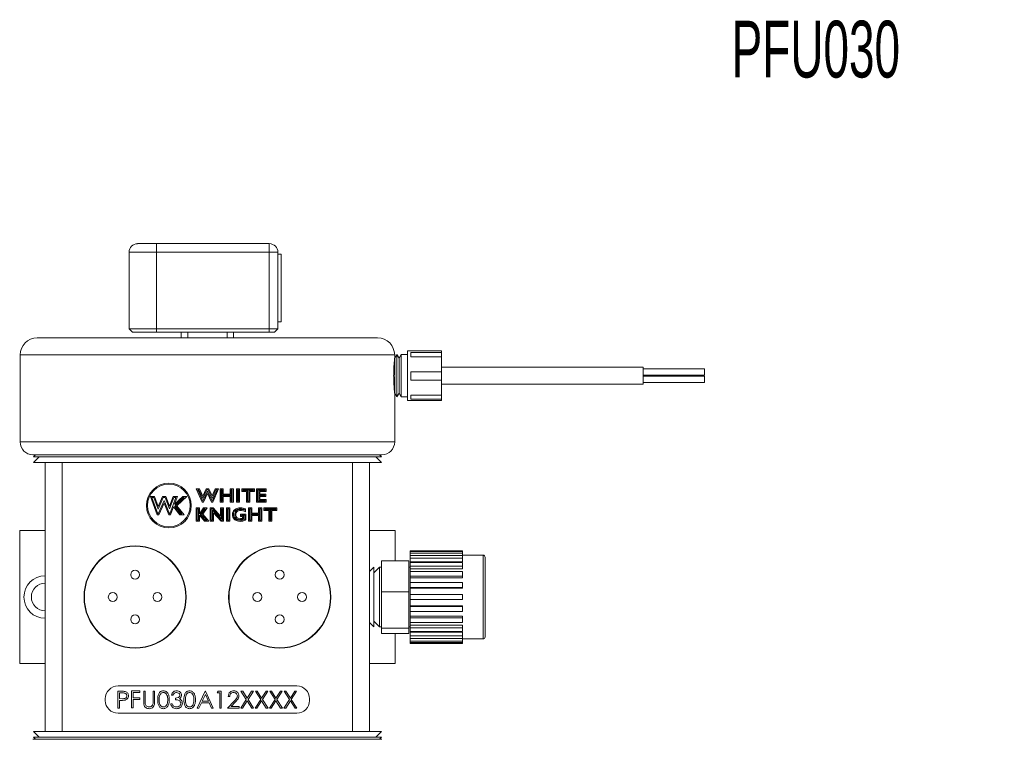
# Model space of a CAD drawing. Header units: inches. Extents: x 0.84 to 7.49, y 1.48 to 7.26.
# Tile 2 of 8: x 0.84 to 4.46, y 4.62 to 7.26. Entities that reach past the tile are written whole.
import ezdxf

# ---------------------------------------------------------------- set-up
doc = ezdxf.new("R2010")
doc.units = ezdxf.units.IN
doc.header["$MEASUREMENT"] = 0
doc.styles.add('SLDTEXTSTYLE0', font='TXT', dxfattribs={"width": 0.605})

msp = doc.modelspace()

# ---------------------------------------------------------------- linework, layer by layer
at = {"color": 7, "linetype": 'Continuous', "lineweight": 15}
for p, q in [((1.2751, 6.4405), (1.3438, 6.4405)), ((1.3438, 6.4405), (1.3438, 6.4092)), ((1.3438, 6.4405), (1.7586, 6.4405)), ((1.7586, 6.4405), (1.7586, 6.4092)), ((1.3438, 6.4092), (1.2438, 6.4092)), ((1.2438, 6.2819), (1.2438, 6.4092)), ((1.7586, 6.4092), (1.3438, 6.4092)), ((1.3438, 6.4092), (1.3438, 6.128)), ((1.7586, 6.4092), (1.7898, 6.4092)), ((1.7586, 6.128), (1.7586, 6.4092)), ((1.7897, 6.4154), (1.7893, 6.4148)), ((1.7897, 6.4125), (1.7897, 6.4154)), ((1.7898, 6.4092), (1.7898, 6.319)), ((1.8018, 6.4019), (1.7898, 6.4019)), ((1.8018, 6.2091), (1.8018, 6.4019)), ((1.7897, 6.2494), (1.7897, 6.3066)), ((1.2438, 6.274), (1.2438, 6.2819)), ((1.2438, 6.128), (1.2438, 6.274)), ((1.7898, 6.237), (1.7898, 6.128)), ((1.8018, 6.154), (1.8018, 6.2091)), ((1.7898, 6.154), (1.8018, 6.154)), ((1.2438, 6.128), (1.3438, 6.128)), ((1.2438, 6.128), (1.2563, 6.1155)), ((1.3438, 6.1155), (1.2563, 6.1155)), ((1.3438, 6.128), (1.7586, 6.128)), ((1.3438, 6.128), (1.3438, 6.1155)), ((1.7586, 6.1155), (1.3438, 6.1155)), ((1.4355, 6.1155), (1.4355, 6.0945)), ((1.4592, 6.1155), (1.4592, 6.0945)), ((1.6035, 6.0945), (1.6035, 6.1155)), ((1.6272, 6.0945), (1.6272, 6.1155)), ((1.7586, 6.128), (1.7898, 6.128)), ((1.7586, 6.1155), (1.7586, 6.128)), ((1.7773, 6.1155), (1.7586, 6.1155)), ((1.7773, 6.1155), (1.7898, 6.128)), ((0.9063, 6.0945), (2.1563, 6.0945)), ((2.391, 6.0473), (2.266, 6.0473)), ((2.266, 6.0473), (2.266, 5.8765)), ((2.2785, 6.0411), (2.391, 6.0411)), ((2.2785, 6.0411), (2.2785, 6.0257)), ((2.391, 6.0473), (2.391, 6.0411)), ((2.391, 6.0257), (2.391, 6.0411)), ((0.8438, 6.032), (0.8438, 5.7128)), ((2.2188, 6.021), (2.2188, 6.032)), ((2.219, 6.0206), (2.2188, 6.021)), ((2.2269, 6.0342), (2.219, 6.0206)), ((2.219, 6.0206), (2.219, 5.8997)), ((2.2347, 6.0206), (2.2269, 6.0342)), ((2.2269, 6.0342), (2.2269, 5.8879)), ((2.2425, 6.0342), (2.2347, 6.0206)), ((2.2347, 6.0206), (2.2347, 5.8997)), ((2.266, 6.0342), (2.2425, 6.0342)), ((2.2425, 6.0342), (2.2425, 5.8879)), ((2.391, 6.0257), (2.2785, 6.0257)), ((2.391, 6.0257), (2.391, 5.9701)), ((2.2785, 5.9701), (2.391, 5.9701)), ((2.2785, 5.9701), (2.2785, 5.9398)), ((3.131, 5.9873), (2.391, 5.9873)), ((2.391, 5.9398), (2.391, 5.9701)), ((3.131, 5.956), (3.131, 5.9873)), ((3.356, 5.9814), (3.131, 5.9814)), ((3.356, 5.9698), (3.356, 5.9814)), ((3.356, 5.9582), (3.356, 5.9698)), ((2.391, 5.9398), (2.2785, 5.9398)), ((2.391, 5.9398), (2.391, 5.885)), ((3.131, 5.9582), (3.356, 5.9582)), ((3.131, 5.9248), (3.131, 5.956)), ((3.356, 5.9539), (3.131, 5.9539)), ((3.131, 5.9307), (3.356, 5.9307)), ((3.356, 5.9423), (3.356, 5.9539)), ((3.356, 5.9307), (3.356, 5.9423)), ((2.219, 5.8997), (2.219, 5.8914)), ((2.2347, 5.8997), (2.2347, 5.8914)), ((2.391, 5.9248), (3.131, 5.9248)), ((2.2188, 5.8911), (2.219, 5.8914)), ((2.2188, 5.7128), (2.2188, 5.8911)), ((2.219, 5.8914), (2.2269, 5.8779)), ((2.2269, 5.8779), (2.2347, 5.8914)), ((2.2269, 5.8879), (2.2269, 5.8779)), ((2.2347, 5.8914), (2.2425, 5.8779)), ((2.2425, 5.8879), (2.2425, 5.8779)), ((2.2425, 5.8779), (2.266, 5.8779)), ((2.266, 5.8765), (2.266, 5.8648)), ((2.266, 5.8648), (2.391, 5.8648)), ((2.2785, 5.885), (2.391, 5.885)), ((2.2785, 5.885), (2.2785, 5.8701)), ((2.391, 5.8701), (2.2785, 5.8701)), ((2.391, 5.8701), (2.391, 5.885)), ((2.391, 5.8701), (2.391, 5.8648)), ((2.1718, 5.6658), (0.8908, 5.6658)), ((0.9001, 5.6658), (0.8925, 5.6581)), ((0.9133, 5.6581), (0.8925, 5.6373)), ((0.8925, 5.6581), (2.1702, 5.6581)), ((2.1702, 5.6373), (2.1494, 5.6581)), ((2.1702, 5.6581), (2.1625, 5.6658)), ((0.8925, 5.6373), (0.9358, 5.6373)), ((0.9358, 4.6503), (0.9358, 5.6373)), ((0.9358, 5.6373), (0.9983, 5.6373)), ((0.9983, 5.6373), (0.9983, 4.6503)), ((0.9983, 5.6373), (1.2999, 5.6373)), ((1.2999, 5.6373), (1.7627, 5.6373)), ((1.7627, 5.6373), (2.0643, 5.6373)), ((2.0643, 4.6503), (2.0643, 5.6373)), ((2.0643, 5.6373), (2.1268, 5.6373)), ((2.1268, 5.6373), (2.1702, 5.6373)), ((2.1268, 5.6373), (2.1268, 4.6503)), ((1.4898, 5.5406), (1.5026, 5.5406)), ((1.5117, 5.4914), (1.4898, 5.5406)), ((1.5141, 5.4951), (1.4956, 5.5369)), ((1.4956, 5.5369), (1.5002, 5.5369)), ((1.5002, 5.5369), (1.5144, 5.5051)), ((1.5026, 5.5406), (1.5144, 5.5142)), ((1.5144, 5.5142), (1.5266, 5.5406)), ((1.5144, 5.5051), (1.529, 5.5369)), ((1.5315, 5.5321), (1.5145, 5.4951)), ((1.5266, 5.5406), (1.5365, 5.5406)), ((1.529, 5.5369), (1.5341, 5.5369)), ((1.5486, 5.4951), (1.5315, 5.5321)), ((1.5341, 5.5369), (1.5487, 5.5054)), ((1.5365, 5.5406), (1.5486, 5.5146)), ((1.5486, 5.5146), (1.5598, 5.5406)), ((1.5487, 5.5054), (1.5623, 5.5369)), ((1.5669, 5.5369), (1.549, 5.4951)), ((1.5726, 5.5406), (1.5514, 5.4914)), ((1.5598, 5.5406), (1.5726, 5.5406)), ((1.5623, 5.5369), (1.5669, 5.5369)), ((1.5778, 5.5406), (1.5897, 5.5406)), ((1.5778, 5.492), (1.5778, 5.5406)), ((1.5816, 5.4958), (1.5816, 5.5369)), ((1.5816, 5.5369), (1.5859, 5.5369)), ((1.5859, 5.5369), (1.5859, 5.5178)), ((1.5897, 5.5406), (1.5897, 5.5216)), ((1.6146, 5.5216), (1.6146, 5.5406)), ((1.6146, 5.5406), (1.6265, 5.5406)), ((1.6184, 5.5369), (1.6227, 5.5369)), ((1.6184, 5.5178), (1.6184, 5.5369)), ((1.6227, 5.5369), (1.6227, 5.4958)), ((1.6265, 5.5406), (1.6265, 5.492)), ((1.6376, 5.492), (1.6376, 5.5406)), ((1.6376, 5.5406), (1.6495, 5.5406)), ((1.6414, 5.5369), (1.6457, 5.5369)), ((1.6414, 5.4958), (1.6414, 5.5369)), ((1.6457, 5.5369), (1.6457, 5.4958)), ((1.6495, 5.5406), (1.6495, 5.492)), ((1.6574, 5.5315), (1.6574, 5.5406)), ((1.6574, 5.5406), (1.7047, 5.5406)), ((1.6751, 5.5315), (1.6574, 5.5315)), ((1.6611, 5.5369), (1.7009, 5.5369)), ((1.6611, 5.5352), (1.6611, 5.5369)), ((1.6788, 5.5352), (1.6611, 5.5352)), ((1.6751, 5.492), (1.6751, 5.5315)), ((1.6788, 5.4958), (1.6788, 5.5352)), ((1.7009, 5.5352), (1.6832, 5.5352)), ((1.6832, 5.5352), (1.6832, 5.4958)), ((1.6869, 5.5315), (1.6869, 5.492)), ((1.7047, 5.5315), (1.6869, 5.5315)), ((1.7009, 5.5369), (1.7009, 5.5352)), ((1.7047, 5.5406), (1.7047, 5.5315)), ((1.7119, 5.5406), (1.7467, 5.5406)), ((1.7119, 5.492), (1.7119, 5.5406)), ((1.7156, 5.5369), (1.743, 5.5369)), ((1.7156, 5.4958), (1.7156, 5.5369)), ((1.743, 5.5352), (1.72, 5.5352)), ((1.72, 5.5352), (1.72, 5.5178)), ((1.7237, 5.5315), (1.7237, 5.5216)), ((1.7467, 5.5315), (1.7237, 5.5315)), ((1.743, 5.5369), (1.743, 5.5352)), ((1.7467, 5.5406), (1.7467, 5.5315)), ((1.3222, 5.5122), (1.3374, 5.5122)), ((1.3473, 5.446), (1.3222, 5.5122)), ((1.3498, 5.4497), (1.3276, 5.5085)), ((1.3276, 5.5085), (1.3348, 5.5085)), ((1.3348, 5.5085), (1.3506, 5.4665)), ((1.3374, 5.5122), (1.3509, 5.4764)), ((1.3506, 5.4665), (1.369, 5.5085)), ((1.3509, 5.4764), (1.3665, 5.5122)), ((1.3722, 5.4984), (1.351, 5.4497)), ((1.3665, 5.5122), (1.3782, 5.5122)), ((1.369, 5.5085), (1.3756, 5.5085)), ((1.3921, 5.4497), (1.3722, 5.4984)), ((1.3756, 5.5085), (1.3925, 5.467)), ((1.3782, 5.5122), (1.3924, 5.4772)), ((1.3924, 5.4772), (1.4059, 5.5122)), ((1.3925, 5.467), (1.4085, 5.5085)), ((1.4157, 5.5085), (1.3932, 5.4497)), ((1.4059, 5.5122), (1.4211, 5.5122)), ((1.4085, 5.5085), (1.4157, 5.5085)), ((1.4211, 5.5122), (1.4104, 5.4842)), ((1.4104, 5.4842), (1.4409, 5.5122)), ((1.4136, 5.482), (1.4423, 5.5085)), ((1.4465, 5.5085), (1.4141, 5.4787)), ((1.4561, 5.5122), (1.4193, 5.4783)), ((1.4409, 5.5122), (1.4561, 5.5122)), ((1.4423, 5.5085), (1.4465, 5.5085)), ((1.5145, 5.4951), (1.5141, 5.4951)), ((1.5315, 5.5232), (1.5169, 5.4914)), ((1.5463, 5.4914), (1.5315, 5.5232)), ((1.549, 5.4951), (1.5486, 5.4951)), ((1.5859, 5.4958), (1.5816, 5.4958)), ((1.5859, 5.5178), (1.6184, 5.5178)), ((1.6184, 5.5161), (1.5859, 5.5161)), ((1.5859, 5.5161), (1.5859, 5.4958)), ((1.5897, 5.5216), (1.6146, 5.5216)), ((1.5897, 5.5124), (1.5897, 5.492)), ((1.6146, 5.5124), (1.5897, 5.5124)), ((1.6146, 5.492), (1.6146, 5.5124)), ((1.6184, 5.4958), (1.6184, 5.5161)), ((1.6227, 5.4958), (1.6184, 5.4958)), ((1.6457, 5.4958), (1.6414, 5.4958)), ((1.6832, 5.4958), (1.6788, 5.4958)), ((1.7436, 5.4958), (1.7156, 5.4958)), ((1.72, 5.5178), (1.7423, 5.5178)), ((1.7423, 5.5161), (1.72, 5.5161)), ((1.72, 5.5161), (1.72, 5.4975)), ((1.72, 5.4975), (1.7436, 5.4975)), ((1.7237, 5.5216), (1.7461, 5.5216)), ((1.7237, 5.5124), (1.7237, 5.5012)), ((1.7461, 5.5124), (1.7237, 5.5124)), ((1.7237, 5.5012), (1.7474, 5.5012)), ((1.7423, 5.5178), (1.7423, 5.5161)), ((1.7436, 5.4975), (1.7436, 5.4958)), ((1.7461, 5.5216), (1.7461, 5.5124)), ((1.7474, 5.5012), (1.7474, 5.492)), ((1.3721, 5.4887), (1.3535, 5.446)), ((1.3895, 5.446), (1.3721, 5.4887)), ((1.4068, 5.4749), (1.3958, 5.446)), ((1.4305, 5.446), (1.4068, 5.4749)), ((1.4111, 5.4755), (1.4136, 5.482)), ((1.4323, 5.4497), (1.4111, 5.4755)), ((1.4141, 5.4787), (1.4378, 5.4497)), ((1.4193, 5.4783), (1.4458, 5.446)), ((1.4901, 5.4706), (1.5019, 5.4706)), ((1.4901, 5.422), (1.4901, 5.4706)), ((1.4938, 5.4669), (1.4981, 5.4669)), ((1.4938, 5.4258), (1.4938, 5.4669)), ((1.4981, 5.4669), (1.4981, 5.4258)), ((1.5019, 5.4486), (1.5172, 5.4706)), ((1.5019, 5.4706), (1.5019, 5.4486)), ((1.5051, 5.4467), (1.5191, 5.4669)), ((1.5236, 5.4669), (1.5101, 5.4474)), ((1.5169, 5.4914), (1.5117, 5.4914)), ((1.5308, 5.4706), (1.5148, 5.4477)), ((1.5172, 5.4706), (1.5308, 5.4706)), ((1.5191, 5.4669), (1.5236, 5.4669)), ((1.5413, 5.4706), (1.5519, 5.4706)), ((1.5413, 5.422), (1.5413, 5.4706)), ((1.5451, 5.4669), (1.5503, 5.4669)), ((1.5451, 5.4258), (1.5451, 5.4669)), ((1.5514, 5.4914), (1.5463, 5.4914)), ((1.5829, 5.4258), (1.5494, 5.4629)), ((1.5494, 5.4629), (1.5494, 5.4258)), ((1.5503, 5.4669), (1.5825, 5.4312)), ((1.5519, 5.4706), (1.5788, 5.4409)), ((1.5897, 5.492), (1.5778, 5.492)), ((1.5788, 5.4409), (1.5788, 5.4706)), ((1.5788, 5.4706), (1.5906, 5.4706)), ((1.5825, 5.4312), (1.5825, 5.4669)), ((1.5825, 5.4669), (1.5868, 5.4669)), ((1.5868, 5.4669), (1.5868, 5.4258)), ((1.5906, 5.4706), (1.5906, 5.422)), ((1.6018, 5.422), (1.6018, 5.4706)), ((1.6018, 5.4706), (1.6136, 5.4706)), ((1.6055, 5.4669), (1.6098, 5.4669)), ((1.6055, 5.4258), (1.6055, 5.4669)), ((1.6098, 5.4669), (1.6098, 5.4258)), ((1.6136, 5.4706), (1.6136, 5.422)), ((1.6265, 5.492), (1.6146, 5.492)), ((1.6495, 5.492), (1.6376, 5.492)), ((1.667, 5.4649), (1.667, 5.4626)), ((1.6708, 5.4674), (1.6708, 5.4569)), ((1.6869, 5.492), (1.6751, 5.492)), ((1.6826, 5.4706), (1.6944, 5.4706)), ((1.6826, 5.422), (1.6826, 5.4706)), ((1.6863, 5.4258), (1.6863, 5.4669)), ((1.6863, 5.4669), (1.6907, 5.4669)), ((1.6907, 5.4669), (1.6907, 5.4478)), ((1.6944, 5.4706), (1.6944, 5.4516)), ((1.7474, 5.492), (1.7119, 5.492)), ((1.7194, 5.4516), (1.7194, 5.4706)), ((1.7194, 5.4706), (1.7312, 5.4706)), ((1.7231, 5.4478), (1.7231, 5.4669)), ((1.7231, 5.4669), (1.7275, 5.4669)), ((1.7275, 5.4669), (1.7275, 5.4258)), ((1.7312, 5.4706), (1.7312, 5.422)), ((1.7384, 5.4615), (1.7384, 5.4706)), ((1.7384, 5.4706), (1.7857, 5.4706)), ((1.7562, 5.4615), (1.7384, 5.4615)), ((1.7422, 5.4669), (1.782, 5.4669)), ((1.7422, 5.4652), (1.7422, 5.4669)), ((1.7599, 5.4652), (1.7422, 5.4652)), ((1.7562, 5.422), (1.7562, 5.4615)), ((1.7599, 5.4258), (1.7599, 5.4652)), ((1.782, 5.4652), (1.7643, 5.4652)), ((1.7643, 5.4652), (1.7643, 5.4258)), ((1.768, 5.4615), (1.768, 5.422)), ((1.7857, 5.4615), (1.768, 5.4615)), ((1.782, 5.4669), (1.782, 5.4652)), ((1.7857, 5.4706), (1.7857, 5.4615)), ((1.3535, 5.446), (1.3473, 5.446)), ((1.351, 5.4497), (1.3498, 5.4497)), ((1.3958, 5.446), (1.3895, 5.446)), ((1.3932, 5.4497), (1.3921, 5.4497)), ((1.4458, 5.446), (1.4305, 5.446)), ((1.4378, 5.4497), (1.4323, 5.4497)), ((1.4981, 5.4258), (1.4938, 5.4258)), ((1.5019, 5.4447), (1.5019, 5.422)), ((1.5212, 5.422), (1.5019, 5.4447)), ((1.523, 5.4258), (1.5051, 5.4467)), ((1.5101, 5.4474), (1.5286, 5.4258)), ((1.5148, 5.4477), (1.5367, 5.422)), ((1.5286, 5.4258), (1.523, 5.4258)), ((1.5494, 5.4258), (1.5451, 5.4258)), ((1.5531, 5.4532), (1.5531, 5.422)), ((1.5812, 5.422), (1.5531, 5.4532)), ((1.5868, 5.4258), (1.5829, 5.4258)), ((1.6098, 5.4258), (1.6055, 5.4258)), ((1.653, 5.4483), (1.6721, 5.4483)), ((1.653, 5.4391), (1.653, 5.4483)), ((1.6602, 5.4391), (1.653, 5.4391)), ((1.6568, 5.4429), (1.6568, 5.4446)), ((1.6568, 5.4446), (1.6683, 5.4446)), ((1.664, 5.4429), (1.6568, 5.4429)), ((1.6602, 5.4331), (1.6602, 5.4391)), ((1.664, 5.4307), (1.664, 5.4429)), ((1.6683, 5.4446), (1.6683, 5.4297)), ((1.6721, 5.4483), (1.6721, 5.428)), ((1.6907, 5.4258), (1.6863, 5.4258)), ((1.6907, 5.4478), (1.7231, 5.4478)), ((1.7231, 5.4461), (1.6907, 5.4461)), ((1.6907, 5.4461), (1.6907, 5.4258)), ((1.6944, 5.4516), (1.7194, 5.4516)), ((1.6944, 5.4424), (1.6944, 5.422)), ((1.7194, 5.4424), (1.6944, 5.4424)), ((1.7194, 5.422), (1.7194, 5.4424)), ((1.7231, 5.4258), (1.7231, 5.4461)), ((1.7275, 5.4258), (1.7231, 5.4258)), ((1.7643, 5.4258), (1.7599, 5.4258)), ((0.8421, 4.9), (0.8421, 5.3875)), ((0.8421, 5.3875), (0.9358, 5.3875)), ((1.5019, 5.422), (1.4901, 5.422)), ((1.5367, 5.422), (1.5212, 5.422)), ((1.5531, 5.422), (1.5413, 5.422)), ((1.5906, 5.422), (1.5812, 5.422)), ((1.6136, 5.422), (1.6018, 5.422)), ((1.6944, 5.422), (1.6826, 5.422)), ((1.7312, 5.422), (1.7194, 5.422)), ((1.768, 5.422), (1.7562, 5.422)), ((2.1268, 5.3875), (2.2206, 5.3875)), ((2.2206, 5.3875), (2.2206, 5.2772)), ((2.4683, 5.3138), (2.2758, 5.3138)), ((2.2758, 5.3135), (2.2758, 5.3138)), ((2.2758, 5.3135), (2.4683, 5.3135)), ((2.2758, 5.3103), (2.2758, 5.3135)), ((2.4683, 5.3103), (2.2758, 5.3103)), ((2.2758, 5.3053), (2.2758, 5.3103)), ((2.2758, 5.3053), (2.4683, 5.3053)), ((2.2758, 5.2957), (2.2758, 5.3053)), ((2.4683, 5.2957), (2.2758, 5.2957)), ((2.2758, 5.286), (2.2758, 5.2957)), ((2.2758, 5.286), (2.4683, 5.286)), ((2.2758, 5.273), (2.2758, 5.286)), ((2.4683, 5.3138), (2.4683, 5.3135)), ((2.4683, 5.3103), (2.4683, 5.3135)), ((2.4683, 5.3103), (2.4683, 5.3053)), ((2.4683, 5.2957), (2.4683, 5.3053)), ((2.5433, 5.2975), (2.4683, 5.2975)), ((2.4683, 5.2957), (2.4683, 5.286)), ((2.4683, 5.273), (2.4683, 5.286)), ((2.5508, 5.29), (2.5508, 5.0879)), ((2.1423, 5.2532), (2.1268, 5.2377)), ((2.1631, 5.2532), (2.1423, 5.2323)), ((2.1423, 5.102), (2.1423, 5.2532)), ((2.1708, 5.2532), (2.1631, 5.2532)), ((2.1631, 5.102), (2.1631, 5.2532)), ((2.2708, 5.2772), (2.1708, 5.2772)), ((2.1708, 5.1628), (2.1708, 5.2772)), ((2.2708, 5.2772), (2.2708, 5.1628)), ((2.2758, 5.253), (2.2708, 5.253)), ((2.2758, 5.273), (2.4683, 5.273)), ((2.2758, 5.2706), (2.2758, 5.273)), ((2.4683, 5.2708), (2.2758, 5.2708)), ((2.2758, 5.257), (2.2758, 5.2708)), ((2.2758, 5.257), (2.4683, 5.257)), ((2.2758, 5.2471), (2.2758, 5.257)), ((2.2758, 5.2471), (2.4683, 5.2471)), ((2.2758, 5.237), (2.2758, 5.2471)), ((2.4683, 5.2708), (2.4683, 5.257)), ((2.4683, 5.2471), (2.4683, 5.257)), ((2.4683, 5.2372), (2.2758, 5.2372)), ((2.2758, 5.2204), (2.2758, 5.2372)), ((2.2758, 5.2204), (2.4683, 5.2204)), ((2.2758, 5.2141), (2.2758, 5.2204)), ((2.2758, 5.2141), (2.4683, 5.2141)), ((2.2758, 5.197), (2.2758, 5.2141)), ((2.4683, 5.2372), (2.4683, 5.2204)), ((2.4683, 5.2141), (2.4683, 5.2204)), ((2.4683, 5.1973), (2.2758, 5.1973)), ((2.2758, 5.1785), (2.2758, 5.1973)), ((2.2758, 5.1785), (2.4683, 5.1785)), ((2.2758, 5.1763), (2.2758, 5.1785)), ((2.2758, 5.1763), (2.4683, 5.1763)), ((2.2758, 5.1537), (2.2758, 5.1763)), ((2.4683, 5.1973), (2.4683, 5.1785)), ((2.4683, 5.1763), (2.4683, 5.1785)), ((2.2708, 5.1628), (2.1708, 5.1628)), ((2.1708, 5.0294), (2.1708, 5.1628)), ((2.2708, 5.1628), (2.2708, 5.0294)), ((2.4683, 5.1537), (2.2758, 5.1537)), ((2.2758, 5.1342), (2.2758, 5.1537)), ((2.2758, 5.1115), (2.2758, 5.1342)), ((2.2758, 5.1342), (2.4683, 5.1342)), ((2.4683, 5.1537), (2.4683, 5.1342)), ((2.1423, 5.0344), (2.1423, 5.102)), ((2.1631, 5.0344), (2.1631, 5.102)), ((2.2758, 5.1115), (2.4683, 5.1115)), ((2.2758, 5.1094), (2.2758, 5.1115)), ((2.4683, 5.1094), (2.2758, 5.1094)), ((2.2758, 5.0906), (2.2758, 5.1094)), ((2.4683, 5.1094), (2.4683, 5.1115)), ((2.4683, 5.1094), (2.4683, 5.0906)), ((2.2758, 5.0906), (2.4683, 5.0906)), ((2.2758, 5.0737), (2.2758, 5.0903)), ((2.2758, 5.0737), (2.4683, 5.0737)), ((2.2758, 5.0675), (2.2758, 5.0737)), ((2.4683, 5.0675), (2.2758, 5.0675)), ((2.2758, 5.0506), (2.2758, 5.0675)), ((2.4683, 5.0675), (2.4683, 5.0737)), ((2.4683, 5.0675), (2.4683, 5.0506)), ((2.5508, 5.0879), (2.5508, 4.9975)), ((2.1268, 5.0499), (2.1423, 5.0344)), ((2.1423, 5.0552), (2.1631, 5.0344)), ((2.1631, 5.0344), (2.1708, 5.0344)), ((2.2708, 5.0294), (2.1708, 5.0294)), ((2.1708, 5.0104), (2.1708, 5.0294)), ((2.2708, 5.0345), (2.2758, 5.0345)), ((2.2708, 5.0294), (2.2708, 5.0104)), ((2.2758, 5.0506), (2.4683, 5.0506)), ((2.2758, 5.0407), (2.2758, 5.0504)), ((2.2758, 5.0407), (2.4683, 5.0407)), ((2.2758, 5.0308), (2.2758, 5.0407)), ((2.4683, 5.0308), (2.2758, 5.0308)), ((2.2758, 5.017), (2.2758, 5.0308)), ((2.4683, 5.0308), (2.4683, 5.0407)), ((2.4683, 5.0308), (2.4683, 5.017)), ((2.2708, 5.0104), (2.1708, 5.0104)), ((2.2206, 5.0104), (2.2206, 4.9)), ((2.2758, 5.017), (2.4683, 5.017)), ((2.2758, 5.0147), (2.2758, 5.0168)), ((2.2758, 5.0147), (2.4683, 5.0147)), ((2.2758, 5.0018), (2.2758, 5.0147)), ((2.4683, 5.0018), (2.2758, 5.0018)), ((2.2758, 4.992), (2.2758, 5.0018)), ((2.2758, 4.992), (2.4683, 4.992)), ((2.2758, 4.9824), (2.2758, 4.992)), ((2.4683, 5.0018), (2.4683, 5.0147)), ((2.4683, 5.0018), (2.4683, 4.992)), ((2.4683, 4.9824), (2.4683, 4.992)), ((2.4683, 4.99), (2.5433, 4.99)), ((2.4683, 4.9824), (2.2758, 4.9824)), ((2.2758, 4.9774), (2.2758, 4.9824)), ((2.2758, 4.9774), (2.4683, 4.9774)), ((2.2758, 4.9741), (2.2758, 4.9774)), ((2.4683, 4.9741), (2.2758, 4.9741)), ((2.2758, 4.9738), (2.2758, 4.9741)), ((2.2758, 4.9738), (2.4683, 4.9738)), ((2.4683, 4.9824), (2.4683, 4.9774)), ((2.4683, 4.9741), (2.4683, 4.9774)), ((2.4683, 4.9741), (2.4683, 4.9738)), ((0.8421, 4.9), (0.9358, 4.9)), ((2.1268, 4.9), (2.2206, 4.9)), ((1.8595, 4.8175), (1.2032, 4.8175)), ((1.2029, 4.7982), (1.2151, 4.7982)), ((1.2029, 4.7357), (1.2029, 4.7982)), ((1.2085, 4.7918), (1.2085, 4.7709)), ((1.2199, 4.7918), (1.2085, 4.7918)), ((1.2525, 4.7998), (1.283, 4.7998)), ((1.2525, 4.7373), (1.2525, 4.7998)), ((1.2581, 4.7934), (1.2581, 4.7742)), ((1.283, 4.7934), (1.2581, 4.7934)), ((1.2581, 4.7742), (1.283, 4.7742)), ((1.283, 4.7998), (1.283, 4.7934)), ((1.283, 4.7742), (1.283, 4.7678)), ((1.2974, 4.7982), (1.303, 4.7982)), ((1.2974, 4.7604), (1.2974, 4.7982)), ((1.303, 4.7982), (1.303, 4.7607)), ((1.3319, 4.7982), (1.3375, 4.7982)), ((1.3319, 4.7607), (1.3319, 4.7982)), ((1.3375, 4.7982), (1.3375, 4.7604)), ((1.4048, 4.7838), (1.3992, 4.7838)), ((1.4144, 4.7669), (1.4144, 4.7733)), ((1.4937, 4.7357), (1.5234, 4.7982)), ((1.5237, 4.786), (1.5124, 4.7621)), ((1.5234, 4.7982), (1.5242, 4.7982)), ((1.5347, 4.7621), (1.5237, 4.786)), ((1.5242, 4.7982), (1.553, 4.7357)), ((1.5667, 4.7918), (1.5703, 4.7982)), ((1.5763, 4.7918), (1.5667, 4.7918)), ((1.5703, 4.7982), (1.5819, 4.7982)), ((1.5763, 4.7357), (1.5763, 4.7918)), ((1.5819, 4.7982), (1.5819, 4.7357)), ((1.6131, 4.7789), (1.6075, 4.7789)), ((1.6544, 4.7982), (1.6609, 4.7982)), ((1.674, 4.7676), (1.6544, 4.7982)), ((1.6609, 4.7982), (1.6772, 4.7726)), ((1.6772, 4.7726), (1.6936, 4.7982)), ((1.7001, 4.7982), (1.6805, 4.7676)), ((1.6936, 4.7982), (1.7001, 4.7982)), ((1.7073, 4.7982), (1.7138, 4.7982)), ((1.7269, 4.7676), (1.7073, 4.7982)), ((1.7138, 4.7982), (1.7301, 4.7726)), ((1.7301, 4.7726), (1.7465, 4.7982)), ((1.753, 4.7982), (1.7334, 4.7676)), ((1.7465, 4.7982), (1.753, 4.7982)), ((1.7602, 4.7982), (1.7666, 4.7982)), ((1.7798, 4.7676), (1.7602, 4.7982)), ((1.7666, 4.7982), (1.783, 4.7726)), ((1.783, 4.7726), (1.7994, 4.7982)), ((1.8058, 4.7982), (1.7862, 4.7676)), ((1.7994, 4.7982), (1.8058, 4.7982)), ((1.8131, 4.7982), (1.8195, 4.7982)), ((1.8327, 4.7676), (1.8131, 4.7982)), ((1.8195, 4.7982), (1.8359, 4.7726)), ((1.8359, 4.7726), (1.8523, 4.7982)), ((1.8587, 4.7982), (1.8391, 4.7676)), ((1.8523, 4.7982), (1.8587, 4.7982)), ((1.1563, 4.7707), (1.1563, 4.7644)), ((1.2085, 4.7357), (1.2029, 4.7357)), ((1.2085, 4.7709), (1.2194, 4.7708)), ((1.2085, 4.7645), (1.2085, 4.7357)), ((1.213, 4.7645), (1.2085, 4.7645)), ((1.2581, 4.7373), (1.2525, 4.7373)), ((1.2581, 4.7678), (1.2581, 4.7373)), ((1.283, 4.7678), (1.2581, 4.7678)), ((1.3968, 4.7525), (1.4024, 4.7525)), ((1.4999, 4.7357), (1.4937, 4.7357)), ((1.5094, 4.7557), (1.4999, 4.7357)), ((1.5377, 4.7557), (1.5094, 4.7557)), ((1.5124, 4.7621), (1.5347, 4.7621)), ((1.5469, 4.7357), (1.5377, 4.7557)), ((1.553, 4.7357), (1.5469, 4.7357)), ((1.5819, 4.7357), (1.5763, 4.7357)), ((1.6051, 4.7357), (1.6294, 4.7615)), ((1.6476, 4.7357), (1.6051, 4.7357)), ((1.6341, 4.7588), (1.6185, 4.7421)), ((1.6185, 4.7421), (1.6476, 4.7421)), ((1.6476, 4.7421), (1.6476, 4.7357)), ((1.6536, 4.7357), (1.674, 4.7676)), ((1.6601, 4.7357), (1.6536, 4.7357)), ((1.6772, 4.7625), (1.6601, 4.7357)), ((1.6944, 4.7357), (1.6772, 4.7625)), ((1.6805, 4.7676), (1.7009, 4.7357)), ((1.7009, 4.7357), (1.6944, 4.7357)), ((1.7065, 4.7357), (1.7269, 4.7676)), ((1.713, 4.7357), (1.7065, 4.7357)), ((1.7301, 4.7625), (1.713, 4.7357)), ((1.7473, 4.7357), (1.7301, 4.7625)), ((1.7334, 4.7676), (1.7538, 4.7357)), ((1.7538, 4.7357), (1.7473, 4.7357)), ((1.7594, 4.7357), (1.7798, 4.7676)), ((1.7658, 4.7357), (1.7594, 4.7357)), ((1.783, 4.7625), (1.7658, 4.7357)), ((1.8002, 4.7357), (1.783, 4.7625)), ((1.7862, 4.7676), (1.8066, 4.7357)), ((1.8066, 4.7357), (1.8002, 4.7357)), ((1.8123, 4.7357), (1.8327, 4.7676)), ((1.8187, 4.7357), (1.8123, 4.7357)), ((1.8359, 4.7625), (1.8187, 4.7357)), ((1.8531, 4.7357), (1.8359, 4.7625)), ((1.8391, 4.7676), (1.8595, 4.7357)), ((1.8595, 4.7357), (1.8531, 4.7357)), ((1.9063, 4.7644), (1.9063, 4.7707)), ((1.2032, 4.7175), (1.8595, 4.7175)), ((0.8925, 4.6503), (0.9133, 4.6295)), ((0.8925, 4.6503), (0.9358, 4.6503)), ((0.8925, 4.6295), (0.9001, 4.6218)), ((0.8925, 4.6295), (2.1702, 4.6295)), ((0.9983, 4.6503), (0.9358, 4.6503)), ((0.9983, 4.6503), (1.2999, 4.6503)), ((1.2999, 4.6503), (1.7627, 4.6503)), ((1.7627, 4.6503), (2.0643, 4.6503)), ((2.1268, 4.6503), (2.0643, 4.6503)), ((2.1268, 4.6503), (2.1702, 4.6503)), ((2.1494, 4.6295), (2.1702, 4.6503)), ((2.1625, 4.6218), (2.1702, 4.6295)), ((0.8908, 4.6218), (2.1718, 4.6218))]:
    msp.add_line(p, q, dxfattribs=at)
at = {"color": 8, "linetype": 'Continuous', "lineweight": 15}
for p, q in [((2.2188, 6.032), (0.8438, 6.032)), ((0.8438, 5.7128), (2.2188, 5.7128)), ((2.5433, 5.0851), (2.5433, 5.2975)), ((2.5433, 4.99), (2.5433, 5.0851))]:
    msp.add_line(p, q, dxfattribs=at)
at = {"color": 7, "linetype": 'Continuous', "lineweight": 15}
for centre, radius in [((1.3898, 5.4795), 0.0822), ((1.3898, 5.4795), 0.0784), ((1.2658, 5.1438), 0.1875), ((1.2658, 5.1438), 0.1862), ((1.7968, 5.1438), 0.1875), ((1.7968, 5.1438), 0.1862), ((1.2658, 5.2258), 0.0162), ((1.7968, 5.2258), 0.0162), ((1.1838, 5.1438), 0.0163), ((1.3478, 5.1438), 0.0162), ((1.7148, 5.1438), 0.0162), ((1.8788, 5.1438), 0.0163), ((1.2658, 5.0618), 0.0162), ((1.7968, 5.0618), 0.0163)]:
    msp.add_circle(centre, radius, dxfattribs=at)
for centre, radius, start, end in [((1.2751, 6.4092), 0.0312, 90, 180), ((1.7586, 6.4092), 0.0313, 0, 90), ((0.9063, 6.032), 0.0625, 90, 180), ((2.1563, 6.032), 0.0625, 0, 90), ((0.8908, 5.7128), 0.047, 180, 270), ((2.1718, 5.7128), 0.047, 270, 0), ((2.5433, 5.29), 0.0075, 0, 90), ((0.9358, 5.1438), 0.0781, 90, 270), ((0.9358, 5.1438), 0.0508, 90, 270), ((2.5433, 4.9975), 0.0075, 270, 0), ((1.2032, 4.7707), 0.0469, 90, 180), ((1.8595, 4.7707), 0.0469, 0, 90), ((1.2032, 4.7644), 0.0469, 180, 270), ((1.8595, 4.7644), 0.0469, 270, 0)]:
    msp.add_arc(centre, radius, start, end, dxfattribs=at)
for points, knots in [([(1.7898, 6.319), (1.7897, 6.3121), (1.7895, 6.2981), (1.7893, 6.2771), (1.7896, 6.2565), (1.7897, 6.2435), (1.7898, 6.237)], [0, 0, 0, 0, 0.256019, 0.518821, 0.75725, 1, 1, 1, 1]), ([(2.2187, 6.0201), (2.2187, 6.0201), (2.2187, 6.0201), (2.2177, 6.0103), (2.2162, 5.9934), (2.2152, 5.972), (2.215, 5.9504), (2.2156, 5.9305), (2.2167, 5.9133), (2.2179, 5.8998), (2.2188, 5.8917), (2.2187, 5.8919), (2.2187, 5.892)], [0, 0, 0, 0, 0.081216, 0.202562, 0.320537, 0.429576, 0.527633, 0.619714, 0.71361, 0.815045, 0.925938, 1, 1, 1, 1]), ([(1.6228, 5.4463), (1.6233, 5.4503), (1.6243, 5.4584), (1.6327, 5.4666), (1.6423, 5.4708), (1.6486, 5.4711), (1.6518, 5.4713)], [0, 0, 0, 0, 0.279109, 0.558356, 0.778954, 1, 1, 1, 1]), ([(1.6265, 5.4463), (1.627, 5.4497), (1.6278, 5.4565), (1.635, 5.4635), (1.6433, 5.4671), (1.6489, 5.4674), (1.6518, 5.4676)], [0, 0, 0, 0, 0.27361, 0.54625, 0.768763, 1, 1, 1, 1]), ([(1.6528, 5.4652), (1.65, 5.465), (1.644, 5.4646), (1.6365, 5.46), (1.6322, 5.4531), (1.6317, 5.4482), (1.6315, 5.4458)], [0, 0, 0, 0, 0.2660452, 0.5526706, 0.7784903, 1, 1, 1, 1]), ([(1.6528, 5.4615), (1.6503, 5.4613), (1.6454, 5.461), (1.6393, 5.4572), (1.6358, 5.4517), (1.6354, 5.4478), (1.6353, 5.4458)], [0, 0, 0, 0, 0.280735, 0.559654, 0.77965, 1, 1, 1, 1]), ([(1.6518, 5.4713), (1.6554, 5.4711), (1.662, 5.4709), (1.6681, 5.4685), (1.6708, 5.4674)], [0, 0, 0, 0, 0.559956, 1, 1, 1, 1]), ([(1.6518, 5.4676), (1.6547, 5.4674), (1.6599, 5.4672), (1.6648, 5.4656), (1.667, 5.4649)], [0, 0, 0, 0, 0.5604796, 1, 1, 1, 1]), ([(1.667, 5.4626), (1.6644, 5.4634), (1.6598, 5.4649), (1.655, 5.4651), (1.6528, 5.4652)], [0, 0, 0, 0, 0.560344, 1, 1, 1, 1]), ([(1.6708, 5.4569), (1.6675, 5.4583), (1.6618, 5.4608), (1.6556, 5.4613), (1.6528, 5.4615)], [0, 0, 0, 0, 0.559986, 1, 1, 1, 1]), ([(1.6517, 5.4214), (1.6477, 5.4217), (1.6397, 5.4223), (1.63, 5.4283), (1.6237, 5.4368), (1.6231, 5.4431), (1.6228, 5.4463)], [0, 0, 0, 0, 0.280502, 0.560121, 0.779993, 1, 1, 1, 1]), ([(1.6517, 5.4251), (1.6481, 5.4254), (1.6411, 5.4259), (1.6326, 5.4311), (1.6273, 5.4383), (1.6268, 5.4436), (1.6265, 5.4463)], [0, 0, 0, 0, 0.291496, 0.570963, 0.785138, 1, 1, 1, 1]), ([(1.6315, 5.4458), (1.6319, 5.4429), (1.6326, 5.4369), (1.6387, 5.4308), (1.6456, 5.4278), (1.65, 5.4276), (1.6522, 5.4275)], [0, 0, 0, 0, 0.2841118, 0.5720248, 0.7893744, 1, 1, 1, 1]), ([(1.6353, 5.4458), (1.6356, 5.4435), (1.6361, 5.4388), (1.641, 5.4339), (1.6466, 5.4315), (1.6503, 5.4313), (1.6522, 5.4312)], [0, 0, 0, 0, 0.279194, 0.558309, 0.778922, 1, 1, 1, 1]), ([(1.6683, 5.4297), (1.6654, 5.4283), (1.6602, 5.4256), (1.6543, 5.4253), (1.6517, 5.4251)], [0, 0, 0, 0, 0.5478635, 1, 1, 1, 1]), ([(1.6721, 5.428), (1.6704, 5.4268), (1.6672, 5.4243), (1.6601, 5.4221), (1.6549, 5.4216), (1.6517, 5.4214)], [0, 0, 0, 0, 0.279345, 0.559837, 1, 1, 1, 1]), ([(1.6522, 5.4312), (1.6537, 5.4313), (1.6565, 5.4315), (1.6591, 5.4326), (1.6602, 5.4331)], [0, 0, 0, 0, 0.559658, 1, 1, 1, 1]), ([(1.6522, 5.4275), (1.6546, 5.4277), (1.6587, 5.4281), (1.6624, 5.4299), (1.664, 5.4307)], [0, 0, 0, 0, 0.58542, 1, 1, 1, 1]), ([(1.2151, 4.7982), (1.2178, 4.7982), (1.2226, 4.7982), (1.2273, 4.7975), (1.2294, 4.7972)], [0, 0, 0, 0, 0.560313, 1, 1, 1, 1]), ([(1.2194, 4.7708), (1.2213, 4.7708), (1.2249, 4.7709), (1.2295, 4.7718), (1.2326, 4.7739), (1.235, 4.7768), (1.2354, 4.7795), (1.2357, 4.7814)], [0, 0, 0, 0, 0.251144, 0.501048, 0.626314, 0.751748, 1, 1, 1, 1]), ([(1.2357, 4.7814), (1.2354, 4.7832), (1.235, 4.7859), (1.2327, 4.7887), (1.2298, 4.7908), (1.2253, 4.7917), (1.2217, 4.7917), (1.2199, 4.7918)], [0, 0, 0, 0, 0.248322, 0.373759, 0.499102, 0.748841, 1, 1, 1, 1]), ([(1.2413, 4.7814), (1.2412, 4.7794), (1.2409, 4.7752), (1.2378, 4.7702), (1.2335, 4.767), (1.2304, 4.766), (1.2289, 4.7656)], [0, 0, 0, 0, 0.280098, 0.559323, 0.779457, 1, 1, 1, 1]), ([(1.2294, 4.7972), (1.2313, 4.7966), (1.2351, 4.7952), (1.239, 4.791), (1.2411, 4.7862), (1.2412, 4.783), (1.2413, 4.7814)], [0, 0, 0, 0, 0.279717, 0.559333, 0.779492, 1, 1, 1, 1]), ([(1.3487, 4.7669), (1.3488, 4.7706), (1.349, 4.7778), (1.3512, 4.7868), (1.3551, 4.7931), (1.3591, 4.7968), (1.3641, 4.7993), (1.3678, 4.7996), (1.3696, 4.7998)], [0, 0, 0, 0, 0.250527, 0.500166, 0.625277, 0.750202, 0.875108, 1, 1, 1, 1]), ([(1.3698, 4.7934), (1.3684, 4.7932), (1.3655, 4.7929), (1.3617, 4.7908), (1.3587, 4.7877), (1.3559, 4.7826), (1.3545, 4.7755), (1.3544, 4.7698), (1.3543, 4.7669)], [0, 0, 0, 0, 0.124872, 0.249853, 0.374732, 0.499807, 0.749509, 1, 1, 1, 1]), ([(1.3696, 4.7998), (1.3714, 4.7996), (1.3751, 4.7993), (1.3818, 4.7961), (1.3878, 4.7887), (1.3909, 4.7779), (1.3911, 4.7706), (1.3912, 4.7669)], [0, 0, 0, 0, 0.125185, 0.250372, 0.498892, 0.749021, 1, 1, 1, 1]), ([(1.3856, 4.7669), (1.3855, 4.7698), (1.3853, 4.7755), (1.3833, 4.7839), (1.3792, 4.79), (1.3741, 4.7929), (1.3712, 4.7932), (1.3698, 4.7934)], [0, 0, 0, 0, 0.250914, 0.501295, 0.749669, 0.874907, 1, 1, 1, 1]), ([(1.3992, 4.7838), (1.3999, 4.7862), (1.4014, 4.791), (1.4061, 4.7963), (1.4119, 4.7993), (1.4158, 4.7996), (1.4178, 4.7998)], [0, 0, 0, 0, 0.280289, 0.55968, 0.779747, 1, 1, 1, 1]), ([(1.4179, 4.7934), (1.4162, 4.7932), (1.413, 4.793), (1.4078, 4.7899), (1.406, 4.7861), (1.4048, 4.7838)], [0, 0, 0, 0, 0.280636, 0.560364, 1, 1, 1, 1]), ([(1.4144, 4.7733), (1.4179, 4.7737), (1.4232, 4.7741), (1.4284, 4.7778), (1.4302, 4.7809), (1.4304, 4.7827), (1.4304, 4.7836)], [0, 0, 0, 0, 0.499396, 0.74903, 0.874536, 1, 1, 1, 1]), ([(1.4178, 4.7998), (1.4203, 4.7995), (1.4254, 4.799), (1.4314, 4.795), (1.4353, 4.7895), (1.4358, 4.7855), (1.4361, 4.7835)], [0, 0, 0, 0, 0.280085, 0.559869, 0.780099, 1, 1, 1, 1]), ([(1.4304, 4.7836), (1.4301, 4.7852), (1.4295, 4.7885), (1.4247, 4.7925), (1.4205, 4.7931), (1.4179, 4.7934)], [0, 0, 0, 0, 0.27886, 0.560055, 1, 1, 1, 1]), ([(1.4361, 4.7835), (1.4359, 4.7821), (1.4357, 4.7792), (1.4335, 4.7744), (1.4305, 4.7721), (1.4288, 4.7707)], [0, 0, 0, 0, 0.280509, 0.560793, 1, 1, 1, 1]), ([(1.4449, 4.7669), (1.4449, 4.7706), (1.4451, 4.7778), (1.4474, 4.7868), (1.4512, 4.7931), (1.4553, 4.7968), (1.4603, 4.7993), (1.4639, 4.7996), (1.4658, 4.7998)], [0, 0, 0, 0, 0.250527, 0.500166, 0.625277, 0.750202, 0.875108, 1, 1, 1, 1]), ([(1.4659, 4.7934), (1.4645, 4.7932), (1.4617, 4.7929), (1.4578, 4.7908), (1.4548, 4.7877), (1.452, 4.7826), (1.4506, 4.7755), (1.4505, 4.7698), (1.4505, 4.7669)], [0, 0, 0, 0, 0.124872, 0.249853, 0.374732, 0.499807, 0.749509, 1, 1, 1, 1]), ([(1.4658, 4.7998), (1.4676, 4.7996), (1.4713, 4.7993), (1.478, 4.7961), (1.484, 4.7887), (1.487, 4.7779), (1.4872, 4.7706), (1.4873, 4.7669)], [0, 0, 0, 0, 0.125185, 0.250372, 0.498892, 0.749021, 1, 1, 1, 1]), ([(1.4817, 4.7669), (1.4816, 4.7698), (1.4815, 4.7755), (1.4795, 4.7839), (1.4753, 4.79), (1.4702, 4.7929), (1.4674, 4.7932), (1.4659, 4.7934)], [0, 0, 0, 0, 0.250914, 0.501295, 0.749669, 0.874907, 1, 1, 1, 1]), ([(1.6075, 4.7789), (1.6079, 4.782), (1.6086, 4.7881), (1.6139, 4.795), (1.6207, 4.7992), (1.6255, 4.7996), (1.6279, 4.7998)], [0, 0, 0, 0, 0.28003, 0.559514, 0.779668, 1, 1, 1, 1]), ([(1.6276, 4.7934), (1.6255, 4.7932), (1.6212, 4.7927), (1.6164, 4.7888), (1.6138, 4.7839), (1.6134, 4.7806), (1.6131, 4.7789)], [0, 0, 0, 0, 0.279692, 0.558781, 0.779139, 1, 1, 1, 1]), ([(1.6412, 4.7807), (1.6409, 4.7826), (1.6404, 4.7865), (1.6366, 4.7906), (1.6322, 4.793), (1.6291, 4.7933), (1.6276, 4.7934)], [0, 0, 0, 0, 0.279126, 0.5589783, 0.7793499, 1, 1, 1, 1]), ([(1.6279, 4.7998), (1.6307, 4.7995), (1.6363, 4.799), (1.6425, 4.7939), (1.6462, 4.7877), (1.6466, 4.7834), (1.6468, 4.7812)], [0, 0, 0, 0, 0.279892, 0.559188, 0.779574, 1, 1, 1, 1]), ([(1.6294, 4.7615), (1.6324, 4.7646), (1.6365, 4.7689), (1.6407, 4.7756), (1.641, 4.779), (1.6412, 4.7807)], [0, 0, 0, 0, 0.560718, 0.780532, 1, 1, 1, 1]), ([(1.6468, 4.7812), (1.6465, 4.7787), (1.646, 4.7738), (1.641, 4.7663), (1.6368, 4.7616), (1.6341, 4.7588)], [0, 0, 0, 0, 0.279292, 0.559158, 1, 1, 1, 1]), ([(1.2289, 4.7656), (1.2259, 4.7652), (1.2206, 4.7645), (1.2153, 4.7645), (1.213, 4.7645)], [0, 0, 0, 0, 0.559686, 1, 1, 1, 1]), ([(1.2985, 4.7473), (1.2981, 4.7497), (1.2974, 4.7541), (1.2974, 4.7585), (1.2974, 4.7604)], [0, 0, 0, 0, 0.559498, 1, 1, 1, 1]), ([(1.3181, 4.7341), (1.3157, 4.7342), (1.311, 4.7346), (1.305, 4.7377), (1.3006, 4.742), (1.2992, 4.7455), (1.2985, 4.7473)], [0, 0, 0, 0, 0.280229, 0.559928, 0.779952, 1, 1, 1, 1]), ([(1.303, 4.7607), (1.303, 4.7592), (1.303, 4.7564), (1.3032, 4.7536), (1.3033, 4.7524)], [0, 0, 0, 0, 0.560127, 1, 1, 1, 1]), ([(1.3033, 4.7524), (1.3037, 4.7505), (1.3045, 4.7467), (1.3098, 4.7418), (1.3148, 4.741), (1.3178, 4.7405)], [0, 0, 0, 0, 0.28098, 0.560771, 1, 1, 1, 1]), ([(1.3178, 4.7405), (1.3195, 4.7407), (1.3229, 4.741), (1.3271, 4.7437), (1.3299, 4.7472), (1.3308, 4.7497), (1.3312, 4.751)], [0, 0, 0, 0, 0.2797345, 0.5593546, 0.7795768, 1, 1, 1, 1]), ([(1.3375, 4.7604), (1.3374, 4.7569), (1.3373, 4.75), (1.3336, 4.7408), (1.3263, 4.735), (1.3208, 4.7344), (1.3181, 4.7341)], [0, 0, 0, 0, 0.281691, 0.560158, 0.780095, 1, 1, 1, 1]), ([(1.3312, 4.751), (1.3315, 4.7528), (1.3319, 4.7561), (1.3319, 4.7593), (1.3319, 4.7607)], [0, 0, 0, 0, 0.559622, 1, 1, 1, 1]), ([(1.3696, 4.7341), (1.3678, 4.7342), (1.3641, 4.7345), (1.3575, 4.7378), (1.3516, 4.7453), (1.349, 4.756), (1.3488, 4.7633), (1.3487, 4.7669)], [0, 0, 0, 0, 0.125182, 0.250353, 0.498771, 0.748943, 1, 1, 1, 1]), ([(1.3543, 4.7669), (1.3544, 4.7641), (1.3545, 4.7584), (1.3561, 4.7499), (1.3604, 4.7438), (1.3655, 4.7409), (1.3684, 4.7406), (1.3698, 4.7405)], [0, 0, 0, 0, 0.251088, 0.501373, 0.749626, 0.874876, 1, 1, 1, 1]), ([(1.3912, 4.7669), (1.3911, 4.7632), (1.3909, 4.7559), (1.3878, 4.7452), (1.3818, 4.7378), (1.3751, 4.7345), (1.3714, 4.7342), (1.3696, 4.7341)], [0, 0, 0, 0, 0.25099, 0.501113, 0.74962, 0.874815, 1, 1, 1, 1]), ([(1.3698, 4.7405), (1.3715, 4.7407), (1.3749, 4.7411), (1.3802, 4.7447), (1.3821, 4.7487), (1.3832, 4.7512)], [0, 0, 0, 0, 0.2802122, 0.5608059, 1, 1, 1, 1]), ([(1.3832, 4.7512), (1.384, 4.7541), (1.3854, 4.7592), (1.3855, 4.7646), (1.3856, 4.7669)], [0, 0, 0, 0, 0.559597, 1, 1, 1, 1]), ([(1.4176, 4.7341), (1.4148, 4.7343), (1.409, 4.7348), (1.4023, 4.7396), (1.3983, 4.7459), (1.3973, 4.7503), (1.3968, 4.7525)], [0, 0, 0, 0, 0.2798764, 0.5590109, 0.7792697, 1, 1, 1, 1]), ([(1.4024, 4.7525), (1.403, 4.7507), (1.404, 4.7474), (1.4063, 4.745), (1.4073, 4.7439)], [0, 0, 0, 0, 0.560694, 1, 1, 1, 1]), ([(1.4073, 4.7439), (1.4091, 4.7427), (1.4123, 4.7407), (1.4161, 4.7406), (1.4177, 4.7405)], [0, 0, 0, 0, 0.558702, 1, 1, 1, 1]), ([(1.4336, 4.7537), (1.4336, 4.7548), (1.4334, 4.757), (1.4314, 4.7609), (1.4273, 4.7648), (1.4209, 4.7665), (1.4166, 4.7668), (1.4144, 4.7669)], [0, 0, 0, 0, 0.125236, 0.250515, 0.499248, 0.749046, 1, 1, 1, 1]), ([(1.4393, 4.7542), (1.4388, 4.7512), (1.4379, 4.745), (1.432, 4.7383), (1.4249, 4.7346), (1.4201, 4.7343), (1.4176, 4.7341)], [0, 0, 0, 0, 0.279308, 0.558806, 0.779295, 1, 1, 1, 1]), ([(1.4177, 4.7405), (1.4199, 4.7406), (1.4242, 4.7409), (1.4295, 4.7442), (1.433, 4.7486), (1.4334, 4.752), (1.4336, 4.7537)], [0, 0, 0, 0, 0.2805992, 0.5601503, 0.7803024, 1, 1, 1, 1]), ([(1.4288, 4.7707), (1.4302, 4.7699), (1.4328, 4.7686), (1.4347, 4.7663), (1.4355, 4.7654)], [0, 0, 0, 0, 0.559839, 1, 1, 1, 1]), ([(1.4355, 4.7654), (1.4367, 4.7634), (1.4389, 4.76), (1.4391, 4.756), (1.4393, 4.7542)], [0, 0, 0, 0, 0.559419, 1, 1, 1, 1]), ([(1.4658, 4.7341), (1.4639, 4.7342), (1.4603, 4.7345), (1.4536, 4.7378), (1.4478, 4.7453), (1.4451, 4.756), (1.445, 4.7633), (1.4449, 4.7669)], [0, 0, 0, 0, 0.125182, 0.250353, 0.498771, 0.748942, 1, 1, 1, 1]), ([(1.4505, 4.7669), (1.4505, 4.7641), (1.4506, 4.7584), (1.4523, 4.7499), (1.4566, 4.7438), (1.4617, 4.7409), (1.4645, 4.7406), (1.4659, 4.7405)], [0, 0, 0, 0, 0.251088, 0.501373, 0.749626, 0.874876, 1, 1, 1, 1]), ([(1.4873, 4.7669), (1.4872, 4.7632), (1.487, 4.7559), (1.484, 4.7452), (1.478, 4.7378), (1.4713, 4.7345), (1.4676, 4.7342), (1.4658, 4.7341)], [0, 0, 0, 0, 0.25099, 0.501113, 0.74962, 0.874815, 1, 1, 1, 1]), ([(1.4659, 4.7405), (1.4677, 4.7407), (1.4711, 4.7411), (1.4763, 4.7447), (1.4782, 4.7487), (1.4794, 4.7512)], [0, 0, 0, 0, 0.280213, 0.560806, 1, 1, 1, 1]), ([(1.4794, 4.7512), (1.4802, 4.7541), (1.4816, 4.7592), (1.4817, 4.7646), (1.4817, 4.7669)], [0, 0, 0, 0, 0.5595972, 1, 1, 1, 1])]:
    msp.add_open_spline(points, degree=3, knots=knots, dxfattribs=at)

# ---------------------------------------------------------------- texts
at = {"color": 7, "linetype": 'Continuous', "lineweight": 0, "insert": (3.456, 7.2586), "char_height": 0.20833, "attachment_point": 1, "style": 'SLDTEXTSTYLE0'}
msp.add_mtext('PFU030', dxfattribs=at)

doc.saveas('drawing.dxf')
